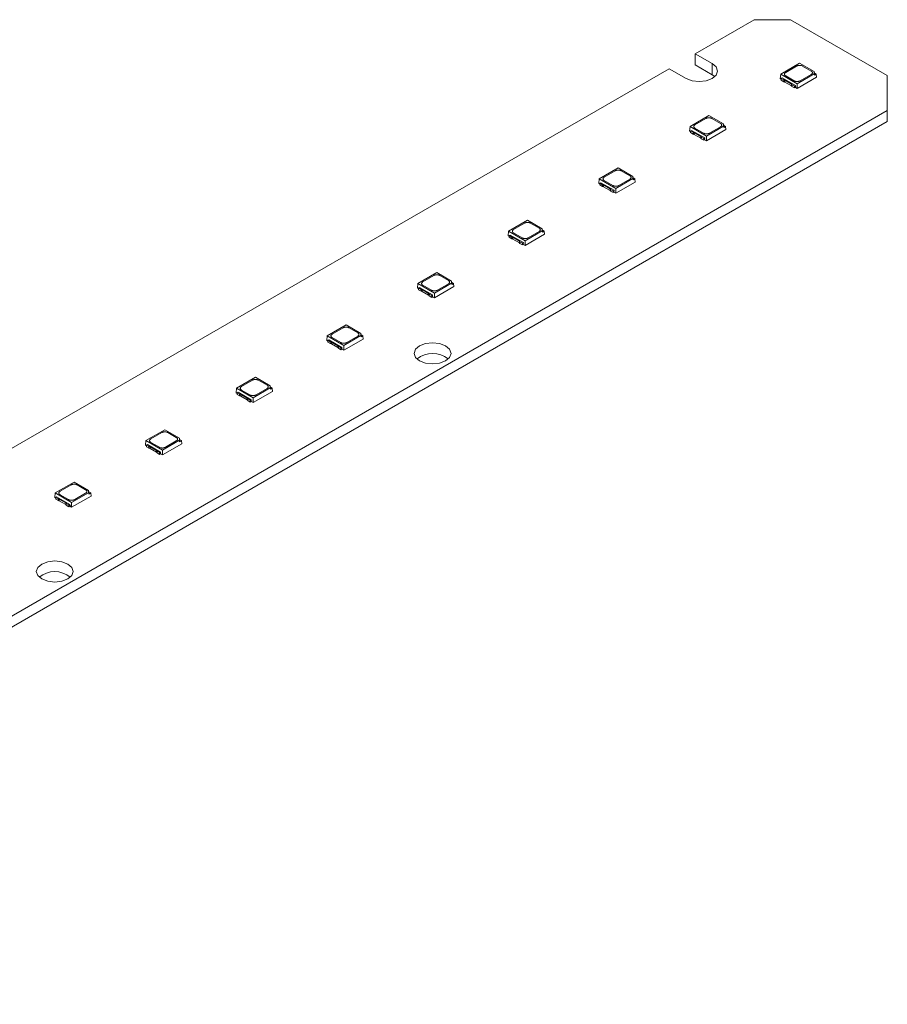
# Model space of a CAD drawing. Header units: millimetres. Extents: x -86 to 309, y 104 to 334.
# Tile 6 of 6: x 208 to 309, y 219 to 334. Entities that reach past the tile are written whole.
import ezdxf

# ---------------------------------------------------------------- set-up
doc = ezdxf.new("R2010")
doc.units = ezdxf.units.MM

msp = doc.modelspace()

# ---------------------------------------------------------------- linework, layer by layer
at = {"color": 7, "linetype": 'Continuous', "lineweight": 15}
for p, q in [((293.65, 334.1), (286.75, 330.12)), ((297.89, 334.1), (293.65, 334.1)), ((309.2, 327.57), (297.89, 334.1)), ((288.73, 328.98), (286.75, 330.12)), ((286.75, 328.82), (286.75, 330.12)), ((283.71, 328.37), (198.36, 279.1)), ((283.71, 328.37), (285.69, 327.22)), ((288.73, 327.67), (286.75, 328.82)), ((288.73, 327.67), (288.73, 328.98)), ((298.95, 329.01), (296.74, 327.74)), ((297.32, 327.94), (298.6, 328.68)), ((300.65, 328.03), (298.95, 329.01)), ((299.3, 328.68), (300.3, 328.1)), ((289.04, 327.45), (288.73, 327.67)), ((296.74, 327.74), (296.69, 327.2)), ((296.69, 327.2), (296.8, 327.14)), ((296.74, 327.74), (298.67, 326.62)), ((296.92, 327.29), (296.8, 327.22)), ((296.8, 327.22), (297.09, 327.05)), ((296.8, 327.22), (296.8, 327.02)), ((296.92, 327.29), (298.46, 326.4)), ((297.09, 326.85), (297.09, 327.05)), ((298.31, 326.96), (297.32, 327.53)), ((298.67, 326.62), (300.65, 327.77)), ((298.67, 326.06), (300.93, 327.37)), ((300.3, 327.69), (299.02, 326.96)), ((300.65, 327.77), (300.65, 328.03)), ((300.65, 328.03), (300.69, 327.86)), ((300.65, 327.77), (300.69, 327.62)), ((300.69, 327.62), (300.69, 327.86)), ((300.69, 327.86), (300.9, 327.74)), ((300.9, 327.74), (300.69, 327.62)), ((300.9, 327.74), (300.93, 327.37)), ((309.2, 322.18), (309.2, 327.57)), ((296.8, 327.02), (297.09, 326.85)), ((297.22, 327.02), (297.99, 326.58)), ((297.22, 326.81), (297.22, 327.02)), ((297.22, 326.81), (297.99, 326.37)), ((297.99, 326.37), (297.99, 326.58)), ((298.05, 326.5), (298.34, 326.33)), ((298.05, 326.3), (298.05, 326.5)), ((298.05, 326.3), (298.34, 326.13)), ((298.34, 326.33), (298.46, 326.4)), ((298.34, 326.13), (298.34, 326.33)), ((298.34, 326.13), (298.45, 326.19)), ((298.46, 326.4), (298.45, 326.19)), ((298.45, 326.19), (298.67, 326.06)), ((298.55, 326.25), (298.55, 326.25)), ((298.67, 326.06), (298.67, 326.62)), ((-69.1, 105.1), (309.2, 323.49)), ((288.34, 322.89), (286.13, 321.61)), ((286.71, 321.82), (287.99, 322.56)), ((290.05, 321.91), (288.34, 322.89)), ((288.7, 322.56), (289.69, 321.98)), ((-69.1, 103.79), (309.2, 322.18)), ((286.13, 321.61), (286.08, 321.08)), ((286.13, 321.61), (288.06, 320.5)), ((287.71, 320.83), (286.71, 321.41)), ((288.06, 320.5), (290.05, 321.64)), ((289.69, 321.57), (288.41, 320.83)), ((290.05, 321.64), (290.05, 321.91)), ((290.05, 321.91), (290.08, 321.73)), ((290.05, 321.64), (290.08, 321.49)), ((290.08, 321.49), (290.08, 321.73)), ((290.08, 321.73), (290.29, 321.61)), ((290.29, 321.61), (290.08, 321.49)), ((290.29, 321.61), (290.32, 321.25)), ((286.08, 321.08), (286.19, 321.02)), ((286.31, 321.16), (286.19, 321.1)), ((286.19, 321.1), (286.49, 320.93)), ((286.19, 321.1), (286.19, 320.89)), ((286.19, 320.89), (286.49, 320.72)), ((286.31, 321.16), (287.85, 320.27)), ((286.49, 320.72), (286.49, 320.93)), ((286.62, 320.89), (287.38, 320.45)), ((286.62, 320.69), (286.62, 320.89)), ((286.62, 320.69), (287.38, 320.25)), ((287.38, 320.25), (287.38, 320.45)), ((287.44, 320.38), (287.73, 320.21)), ((287.44, 320.17), (287.44, 320.38)), ((287.44, 320.17), (287.73, 320)), ((287.73, 320.21), (287.85, 320.27)), ((287.73, 320), (287.73, 320.21)), ((287.85, 320.27), (287.84, 320.07)), ((288.06, 319.94), (290.32, 321.25)), ((288.06, 319.94), (288.06, 320.5)), ((287.73, 320), (287.84, 320.06)), ((287.84, 320.07), (288.06, 319.94)), ((287.95, 320.13), (287.95, 320.13)), ((277.74, 316.77), (275.52, 315.49)), ((279.44, 315.78), (277.74, 316.77)), ((276.1, 315.69), (277.38, 316.43)), ((278.09, 316.43), (279.09, 315.86)), ((279.44, 315.52), (279.44, 315.78)), ((279.44, 315.78), (279.48, 315.61)), ((279.48, 315.37), (279.48, 315.61)), ((279.48, 315.61), (279.68, 315.49)), ((275.52, 315.49), (275.47, 314.96)), ((275.47, 314.96), (275.59, 314.89)), ((275.52, 315.49), (277.45, 314.37)), ((275.7, 315.04), (275.59, 314.98)), ((275.59, 314.98), (275.88, 314.8)), ((275.59, 314.98), (275.59, 314.77)), ((275.59, 314.77), (275.88, 314.6)), ((275.7, 315.04), (277.24, 314.15)), ((275.88, 314.6), (275.88, 314.8)), ((276.01, 314.77), (276.78, 314.33)), ((276.01, 314.57), (276.01, 314.77)), ((276.01, 314.57), (276.78, 314.12)), ((277.1, 314.71), (276.1, 315.29)), ((277.45, 314.37), (279.44, 315.52)), ((277.45, 313.82), (279.72, 315.12)), ((277.45, 313.82), (277.45, 314.37)), ((279.09, 315.45), (277.81, 314.71)), ((279.44, 315.52), (279.48, 315.37)), ((279.68, 315.49), (279.48, 315.37)), ((279.68, 315.49), (279.72, 315.12)), ((276.78, 314.12), (276.78, 314.33)), ((276.83, 314.26), (277.13, 314.09)), ((276.83, 314.05), (276.83, 314.26)), ((276.83, 314.05), (277.13, 313.88)), ((277.13, 314.09), (277.24, 314.15)), ((277.13, 313.88), (277.13, 314.09)), ((277.13, 313.88), (277.24, 313.94)), ((277.24, 314.15), (277.23, 313.94)), ((277.23, 313.94), (277.45, 313.82)), ((277.34, 314), (277.34, 314)), ((267.13, 310.64), (264.92, 309.37)), ((265.5, 309.57), (266.78, 310.31)), ((268.83, 309.66), (267.13, 310.64)), ((267.48, 310.31), (268.48, 309.73)), ((264.92, 309.37), (264.87, 308.84)), ((264.87, 308.84), (264.98, 308.77)), ((264.92, 309.37), (266.85, 308.25)), ((265.1, 308.92), (264.98, 308.85)), ((264.98, 308.85), (265.28, 308.68)), ((264.98, 308.85), (264.98, 308.65)), ((264.98, 308.65), (265.28, 308.48)), ((265.1, 308.92), (266.64, 308.03)), ((265.28, 308.48), (265.28, 308.68)), ((265.4, 308.65), (266.17, 308.21)), ((265.4, 308.44), (265.4, 308.65)), ((266.49, 308.59), (265.5, 309.16)), ((266.85, 308.25), (268.83, 309.4)), ((266.85, 307.69), (269.11, 309)), ((268.48, 309.33), (267.2, 308.59)), ((268.83, 309.4), (268.83, 309.66)), ((268.83, 309.66), (268.87, 309.49)), ((268.83, 309.4), (268.87, 309.25)), ((268.87, 309.25), (268.87, 309.49)), ((268.87, 309.49), (269.08, 309.37)), ((269.08, 309.37), (268.87, 309.25)), ((269.08, 309.37), (269.11, 309)), ((265.4, 308.44), (266.17, 308)), ((266.17, 308), (266.17, 308.21)), ((266.23, 308.13), (266.52, 307.96)), ((266.23, 307.93), (266.23, 308.13)), ((266.23, 307.93), (266.52, 307.76)), ((266.52, 307.96), (266.64, 308.03)), ((266.52, 307.76), (266.52, 307.96)), ((266.52, 307.76), (266.63, 307.82)), ((266.64, 308.03), (266.63, 307.82)), ((266.63, 307.82), (266.85, 307.69)), ((266.73, 307.88), (266.73, 307.88)), ((266.85, 307.69), (266.85, 308.25)), ((256.52, 304.52), (254.31, 303.24)), ((254.89, 303.45), (256.17, 304.19)), ((258.23, 303.54), (256.52, 304.52)), ((256.88, 304.19), (257.87, 303.61)), ((254.31, 303.24), (254.26, 302.71)), ((254.31, 303.24), (256.24, 302.13)), ((255.89, 302.46), (254.89, 303.04)), ((256.24, 302.13), (258.23, 303.27)), ((256.24, 301.57), (258.5, 302.88)), ((257.87, 303.2), (256.59, 302.46)), ((258.23, 303.27), (258.23, 303.54)), ((258.23, 303.54), (258.26, 303.36)), ((258.23, 303.27), (258.26, 303.12)), ((258.26, 303.12), (258.26, 303.36)), ((258.26, 303.36), (258.47, 303.24)), ((258.47, 303.24), (258.26, 303.12)), ((258.47, 303.24), (258.5, 302.88)), ((254.26, 302.71), (254.37, 302.65)), ((254.49, 302.8), (254.37, 302.73)), ((254.37, 302.73), (254.67, 302.56)), ((254.37, 302.73), (254.37, 302.52)), ((254.37, 302.52), (254.67, 302.35)), ((254.49, 302.8), (256.03, 301.91)), ((254.67, 302.35), (254.67, 302.56)), ((254.8, 302.53), (255.56, 302.08)), ((254.8, 302.32), (254.8, 302.53)), ((254.8, 302.32), (255.56, 301.88)), ((255.56, 301.88), (255.56, 302.08)), ((255.62, 302.01), (255.92, 301.84)), ((255.62, 301.8), (255.62, 302.01)), ((255.62, 301.8), (255.92, 301.63)), ((255.92, 301.84), (256.03, 301.91)), ((255.92, 301.63), (255.92, 301.84)), ((256.03, 301.91), (256.02, 301.7)), ((256.13, 301.76), (256.13, 301.76)), ((256.24, 301.57), (256.24, 302.13)), ((255.92, 301.63), (256.02, 301.7)), ((256.02, 301.7), (256.24, 301.57)), ((245.92, 298.4), (243.7, 297.12)), ((247.62, 297.42), (245.92, 298.4)), ((243.7, 297.12), (243.65, 296.59)), ((243.7, 297.12), (245.63, 296.01)), ((244.28, 297.32), (245.56, 298.06)), ((245.63, 296.01), (247.62, 297.15)), ((246.27, 298.06), (247.27, 297.49)), ((247.62, 297.15), (247.62, 297.42)), ((247.62, 297.42), (247.66, 297.24)), ((247.62, 297.15), (247.66, 297)), ((247.66, 297), (247.66, 297.24)), ((247.66, 297.24), (247.86, 297.12)), ((247.86, 297.12), (247.66, 297)), ((247.86, 297.12), (247.9, 296.75)), ((243.65, 296.59), (243.77, 296.52)), ((243.88, 296.67), (243.77, 296.61)), ((243.77, 296.61), (244.06, 296.44)), ((243.77, 296.61), (243.77, 296.4)), ((243.77, 296.4), (244.06, 296.23)), ((243.88, 296.67), (245.42, 295.78)), ((244.06, 296.23), (244.06, 296.44)), ((244.19, 296.4), (244.96, 295.96)), ((244.19, 296.2), (244.19, 296.4)), ((244.19, 296.2), (244.96, 295.76)), ((245.28, 296.34), (244.28, 296.92)), ((244.96, 295.76), (244.96, 295.96)), ((245.63, 295.45), (247.9, 296.75)), ((245.63, 295.45), (245.63, 296.01)), ((247.27, 297.08), (245.99, 296.34)), ((245.01, 295.89), (245.31, 295.72)), ((245.01, 295.68), (245.01, 295.89)), ((245.01, 295.68), (245.31, 295.51)), ((245.31, 295.72), (245.42, 295.78)), ((245.31, 295.51), (245.31, 295.72)), ((245.31, 295.51), (245.42, 295.57)), ((245.42, 295.78), (245.41, 295.57)), ((245.41, 295.57), (245.63, 295.45)), ((245.52, 295.63), (245.52, 295.63)), ((235.31, 292.28), (233.1, 291)), ((233.68, 291.2), (234.96, 291.94)), ((237.01, 291.29), (235.31, 292.28)), ((235.66, 291.94), (236.66, 291.36)), ((233.1, 291), (233.05, 290.47)), ((233.05, 290.47), (233.16, 290.4)), ((233.1, 291), (235.03, 289.88)), ((233.28, 290.55), (233.16, 290.48)), ((233.16, 290.48), (233.46, 290.31)), ((233.16, 290.48), (233.16, 290.28)), ((233.16, 290.28), (233.46, 290.11)), ((233.28, 290.55), (234.82, 289.66)), ((233.46, 290.11), (233.46, 290.31)), ((233.58, 290.28), (234.35, 289.84)), ((233.58, 290.07), (233.58, 290.28)), ((234.67, 290.22), (233.68, 290.79)), ((235.03, 289.88), (237.01, 291.03)), ((235.03, 289.32), (237.29, 290.63)), ((236.66, 290.96), (235.38, 290.22)), ((237.01, 291.03), (237.01, 291.29)), ((237.01, 291.29), (237.05, 291.12)), ((237.01, 291.03), (237.05, 290.88)), ((237.05, 290.88), (237.05, 291.12)), ((237.05, 291.12), (237.26, 291)), ((237.26, 291), (237.05, 290.88)), ((237.26, 291), (237.29, 290.63)), ((233.58, 290.07), (234.35, 289.63)), ((234.35, 289.63), (234.35, 289.84)), ((234.41, 289.76), (234.7, 289.59)), ((234.41, 289.56), (234.41, 289.76)), ((234.41, 289.56), (234.7, 289.39)), ((234.7, 289.59), (234.82, 289.66)), ((234.7, 289.39), (234.7, 289.59)), ((234.7, 289.39), (234.81, 289.45)), ((234.82, 289.66), (234.81, 289.45)), ((234.81, 289.45), (235.03, 289.32)), ((234.91, 289.51), (234.91, 289.51)), ((235.03, 289.32), (235.03, 289.88)), ((224.7, 286.15), (222.49, 284.87)), ((223.07, 285.08), (224.35, 285.82)), ((226.41, 285.17), (224.7, 286.15)), ((225.06, 285.82), (226.05, 285.24)), ((222.49, 284.87), (222.44, 284.34)), ((222.49, 284.87), (224.42, 283.76)), ((224.07, 284.09), (223.07, 284.67)), ((224.42, 283.76), (226.41, 284.91)), ((224.42, 283.2), (226.68, 284.51)), ((226.05, 284.83), (224.77, 284.09)), ((226.41, 284.91), (226.41, 285.17)), ((226.41, 285.17), (226.44, 284.99)), ((226.41, 284.91), (226.44, 284.75)), ((226.44, 284.75), (226.44, 284.99)), ((226.44, 284.99), (226.65, 284.87)), ((226.65, 284.87), (226.44, 284.75)), ((226.65, 284.87), (226.68, 284.51)), ((222.44, 284.34), (222.55, 284.28)), ((222.67, 284.43), (222.55, 284.36)), ((222.55, 284.36), (222.85, 284.19)), ((222.55, 284.36), (222.55, 284.15)), ((222.55, 284.15), (222.85, 283.98)), ((222.67, 284.43), (224.21, 283.54)), ((222.85, 283.98), (222.85, 284.19)), ((222.98, 284.16), (223.74, 283.71)), ((222.98, 283.95), (222.98, 284.16)), ((222.98, 283.95), (223.74, 283.51)), ((223.74, 283.51), (223.74, 283.71)), ((223.8, 283.64), (224.1, 283.47)), ((223.8, 283.44), (223.8, 283.64)), ((223.8, 283.44), (224.1, 283.26)), ((224.1, 283.47), (224.21, 283.54)), ((224.1, 283.26), (224.1, 283.47)), ((224.1, 283.26), (224.2, 283.33)), ((224.21, 283.54), (224.2, 283.33)), ((224.2, 283.33), (224.42, 283.2)), ((224.31, 283.39), (224.31, 283.39)), ((224.42, 283.2), (224.42, 283.76)), ((214.1, 280.03), (211.88, 278.75)), ((215.8, 279.05), (214.1, 280.03)), ((211.88, 278.75), (211.83, 278.22)), ((211.88, 278.75), (213.81, 277.64)), ((212.46, 278.96), (213.74, 279.69)), ((213.81, 277.64), (215.8, 278.78)), ((215.45, 278.71), (214.17, 277.97)), ((214.45, 279.69), (215.45, 279.12)), ((215.8, 278.78), (215.8, 279.05)), ((215.8, 279.05), (215.84, 278.87)), ((215.8, 278.78), (215.84, 278.63)), ((215.84, 278.63), (215.84, 278.87)), ((215.84, 278.87), (216.04, 278.75)), ((216.04, 278.75), (215.84, 278.63)), ((216.04, 278.75), (216.08, 278.38)), ((211.83, 278.22), (211.95, 278.16)), ((212.06, 278.3), (211.95, 278.24)), ((211.95, 278.24), (212.24, 278.07)), ((211.95, 278.24), (211.95, 278.03)), ((211.95, 278.03), (212.24, 277.86)), ((212.06, 278.3), (213.6, 277.41)), ((212.24, 277.86), (212.24, 278.07)), ((212.37, 278.03), (213.14, 277.59)), ((212.37, 277.83), (212.37, 278.03)), ((212.37, 277.83), (213.14, 277.39)), ((213.46, 277.97), (212.46, 278.55)), ((213.14, 277.39), (213.14, 277.59)), ((213.81, 277.08), (216.08, 278.38)), ((213.81, 277.08), (213.81, 277.64)), ((213.19, 277.52), (213.49, 277.35)), ((213.19, 277.31), (213.19, 277.52)), ((213.19, 277.31), (213.49, 277.14)), ((213.49, 277.35), (213.6, 277.41)), ((213.49, 277.14), (213.49, 277.35)), ((213.49, 277.14), (213.6, 277.2)), ((213.6, 277.41), (213.59, 277.2)), ((213.59, 277.2), (213.81, 277.08)), ((213.7, 277.27), (213.7, 277.26))]:
    msp.add_line(p, q, dxfattribs=at)
at = {"color": 7, "linetype": 'Continuous', "lineweight": 15, "flags": 128}
for points in [[(285.69, 327.22), (286.39, 326.96), (287.21, 326.86), (288.03, 326.96), (288.73, 327.22), (289.2, 327.63), (289.36, 328.1), (289.2, 328.58), (288.73, 328.98)], [(257.55, 295.96), (256.85, 296.23), (256.03, 296.32), (255.21, 296.23), (254.51, 295.96), (254.04, 295.55), (253.88, 295.08), (254.04, 294.6), (254.51, 294.2), (255.21, 293.93), (256.03, 293.84), (256.85, 293.93), (257.55, 294.2), (258.01, 294.6), (258.18, 295.08), (258.01, 295.55), (257.55, 295.96)], [(213.35, 270.44), (212.66, 270.71), (211.83, 270.81), (211.01, 270.71), (210.31, 270.44), (209.85, 270.04), (209.68, 269.57), (209.85, 269.09), (210.31, 268.69), (211.01, 268.42), (211.83, 268.32), (212.66, 268.42), (213.35, 268.69), (213.82, 269.09), (213.98, 269.57), (213.82, 270.04), (213.35, 270.44)]]:
    msp.add_lwpolyline(points, dxfattribs=at)
at = {"color": 7, "linetype": 'Continuous', "lineweight": 15}
for centre in [(256.03, 292.12), (211.83, 266.61)]:
    msp.add_arc(centre, 2.94, 51.5913, 128.4087, dxfattribs=at)
for points, knots in [([(298.6, 328.68), (298.61, 328.69), (298.64, 328.7), (298.7, 328.72), (298.77, 328.74), (298.85, 328.76), (298.95, 328.76), (299.05, 328.76), (299.14, 328.74), (299.23, 328.72), (299.28, 328.69), (299.3, 328.68)], [0, 0, 0, 0, 0.082249, 0.165214, 0.250314, 0.374627, 0.500081, 0.622608, 0.749848, 0.875107, 1, 1, 1, 1]), ([(297.09, 327.05), (297.11, 327.05), (297.13, 327.05), (297.17, 327.04), (297.2, 327.03), (297.21, 327.02), (297.22, 327.02)], [0, 0, 0, 0, 0.254275, 0.5, 0.745725, 1, 1, 1, 1]), ([(297.32, 327.53), (297.3, 327.54), (297.27, 327.56), (297.24, 327.59), (297.2, 327.63), (297.18, 327.68), (297.17, 327.74), (297.18, 327.79), (297.21, 327.85), (297.25, 327.9), (297.29, 327.93), (297.32, 327.94)], [0, 0, 0, 0, 0.082249, 0.165214, 0.250314, 0.374627, 0.500081, 0.622608, 0.749848, 0.875107, 1, 1, 1, 1]), ([(300.3, 328.1), (300.31, 328.09), (300.34, 328.08), (300.38, 328.04), (300.41, 328), (300.44, 327.96), (300.45, 327.9), (300.44, 327.84), (300.41, 327.79), (300.37, 327.74), (300.32, 327.71), (300.3, 327.69)], [0, 0, 0, 0, 0.082249, 0.165214, 0.250314, 0.374627, 0.500081, 0.622608, 0.749848, 0.875107, 1, 1, 1, 1]), ([(297.99, 326.58), (298, 326.57), (298.01, 326.56), (298.03, 326.54), (298.04, 326.52), (298.05, 326.51), (298.05, 326.5)], [0, 0, 0, 0, 0.254275, 0.5, 0.745725, 1, 1, 1, 1]), ([(299.02, 326.96), (299, 326.95), (298.97, 326.93), (298.92, 326.91), (298.85, 326.89), (298.77, 326.88), (298.67, 326.87), (298.57, 326.88), (298.48, 326.89), (298.39, 326.92), (298.34, 326.94), (298.31, 326.96)], [0, 0, 0, 0, 0.082249, 0.165214, 0.250314, 0.374627, 0.500081, 0.622608, 0.749848, 0.875107, 1, 1, 1, 1]), ([(287.99, 322.56), (288.01, 322.56), (288.04, 322.58), (288.09, 322.6), (288.16, 322.62), (288.24, 322.64), (288.34, 322.64), (288.44, 322.64), (288.53, 322.62), (288.62, 322.59), (288.67, 322.57), (288.7, 322.56)], [0, 0, 0, 0, 0.0822494, 0.165214, 0.2503144, 0.3746275, 0.5000806, 0.6226075, 0.7498484, 0.875107, 1, 1, 1, 1]), ([(286.71, 321.41), (286.69, 321.42), (286.67, 321.44), (286.63, 321.47), (286.6, 321.51), (286.57, 321.56), (286.56, 321.61), (286.57, 321.67), (286.6, 321.72), (286.64, 321.77), (286.69, 321.8), (286.71, 321.82)], [0, 0, 0, 0, 0.082249, 0.165214, 0.250314, 0.374627, 0.500081, 0.622608, 0.749848, 0.875107, 1, 1, 1, 1]), ([(289.69, 321.98), (289.71, 321.97), (289.74, 321.95), (289.77, 321.92), (289.81, 321.88), (289.83, 321.83), (289.84, 321.78), (289.83, 321.72), (289.8, 321.67), (289.76, 321.61), (289.72, 321.59), (289.69, 321.57)], [0, 0, 0, 0, 0.082249, 0.165214, 0.250314, 0.374627, 0.500081, 0.622608, 0.749848, 0.875107, 1, 1, 1, 1]), ([(286.49, 320.93), (286.5, 320.93), (286.52, 320.93), (286.56, 320.92), (286.59, 320.91), (286.61, 320.9), (286.62, 320.89)], [0, 0, 0, 0, 0.254275, 0.5, 0.745725, 1, 1, 1, 1]), ([(287.38, 320.45), (287.39, 320.45), (287.41, 320.44), (287.42, 320.42), (287.44, 320.4), (287.44, 320.39), (287.44, 320.38)], [0, 0, 0, 0, 0.254275, 0.5, 0.745725, 1, 1, 1, 1]), ([(288.41, 320.83), (288.4, 320.82), (288.37, 320.81), (288.31, 320.79), (288.24, 320.77), (288.16, 320.75), (288.06, 320.75), (287.96, 320.75), (287.87, 320.77), (287.78, 320.8), (287.73, 320.82), (287.71, 320.83)], [0, 0, 0, 0, 0.082249, 0.165214, 0.250314, 0.374627, 0.500081, 0.622608, 0.749848, 0.875107, 1, 1, 1, 1]), ([(276.1, 315.29), (276.09, 315.29), (276.06, 315.31), (276.02, 315.34), (275.99, 315.38), (275.96, 315.43), (275.95, 315.49), (275.96, 315.55), (275.99, 315.6), (276.04, 315.65), (276.08, 315.68), (276.1, 315.69)], [0, 0, 0, 0, 0.082249, 0.165214, 0.250314, 0.374627, 0.500081, 0.622608, 0.749848, 0.875107, 1, 1, 1, 1]), ([(277.38, 316.43), (277.4, 316.44), (277.43, 316.46), (277.49, 316.48), (277.55, 316.5), (277.64, 316.51), (277.74, 316.52), (277.83, 316.51), (277.93, 316.5), (278.02, 316.47), (278.07, 316.45), (278.09, 316.43)], [0, 0, 0, 0, 0.0822494, 0.165214, 0.2503144, 0.3746275, 0.5000806, 0.6226075, 0.7498484, 0.875107, 1, 1, 1, 1]), ([(279.09, 315.86), (279.1, 315.85), (279.13, 315.83), (279.17, 315.8), (279.2, 315.76), (279.23, 315.71), (279.24, 315.65), (279.23, 315.6), (279.2, 315.54), (279.15, 315.49), (279.11, 315.46), (279.09, 315.45)], [0, 0, 0, 0, 0.082249, 0.165214, 0.250314, 0.374627, 0.500081, 0.622608, 0.749848, 0.875107, 1, 1, 1, 1]), ([(275.88, 314.8), (275.89, 314.8), (275.92, 314.8), (275.95, 314.8), (275.98, 314.79), (276, 314.78), (276.01, 314.77)], [0, 0, 0, 0, 0.254275, 0.5, 0.745725, 1, 1, 1, 1]), ([(277.81, 314.71), (277.79, 314.7), (277.76, 314.68), (277.7, 314.66), (277.64, 314.64), (277.55, 314.63), (277.45, 314.62), (277.36, 314.63), (277.26, 314.65), (277.17, 314.67), (277.12, 314.7), (277.1, 314.71)], [0, 0, 0, 0, 0.082249, 0.165214, 0.250314, 0.374627, 0.500081, 0.622608, 0.749848, 0.875107, 1, 1, 1, 1]), ([(276.78, 314.33), (276.78, 314.32), (276.8, 314.31), (276.82, 314.3), (276.83, 314.28), (276.83, 314.26), (276.83, 314.26)], [0, 0, 0, 0, 0.254275, 0.5, 0.745725, 1, 1, 1, 1]), ([(266.78, 310.31), (266.79, 310.32), (266.82, 310.33), (266.88, 310.36), (266.95, 310.38), (267.03, 310.39), (267.13, 310.4), (267.23, 310.39), (267.32, 310.37), (267.41, 310.35), (267.46, 310.32), (267.48, 310.31)], [0, 0, 0, 0, 0.0822494, 0.165214, 0.2503144, 0.3746275, 0.5000806, 0.6226075, 0.7498484, 0.875107, 1, 1, 1, 1]), ([(265.28, 308.68), (265.29, 308.68), (265.31, 308.68), (265.35, 308.67), (265.38, 308.66), (265.39, 308.65), (265.4, 308.65)], [0, 0, 0, 0, 0.254275, 0.5, 0.745725, 1, 1, 1, 1]), ([(265.5, 309.16), (265.48, 309.17), (265.45, 309.19), (265.42, 309.22), (265.38, 309.26), (265.36, 309.31), (265.35, 309.37), (265.36, 309.42), (265.39, 309.48), (265.43, 309.53), (265.47, 309.56), (265.5, 309.57)], [0, 0, 0, 0, 0.082249, 0.165214, 0.250314, 0.374627, 0.500081, 0.622608, 0.749848, 0.875107, 1, 1, 1, 1]), ([(268.48, 309.73), (268.5, 309.72), (268.52, 309.71), (268.56, 309.67), (268.59, 309.64), (268.62, 309.59), (268.63, 309.53), (268.62, 309.47), (268.59, 309.42), (268.55, 309.37), (268.5, 309.34), (268.48, 309.33)], [0, 0, 0, 0, 0.082249, 0.165214, 0.250314, 0.374627, 0.500081, 0.622608, 0.749848, 0.875107, 1, 1, 1, 1]), ([(266.17, 308.21), (266.18, 308.2), (266.19, 308.19), (266.21, 308.17), (266.22, 308.15), (266.23, 308.14), (266.23, 308.13)], [0, 0, 0, 0, 0.254275, 0.5, 0.745725, 1, 1, 1, 1]), ([(267.2, 308.59), (267.18, 308.58), (267.15, 308.56), (267.1, 308.54), (267.03, 308.52), (266.95, 308.51), (266.85, 308.5), (266.75, 308.51), (266.66, 308.52), (266.57, 308.55), (266.52, 308.57), (266.49, 308.59)], [0, 0, 0, 0, 0.082249, 0.165214, 0.250314, 0.374627, 0.500081, 0.622608, 0.749848, 0.875107, 1, 1, 1, 1]), ([(256.17, 304.19), (256.19, 304.19), (256.22, 304.21), (256.27, 304.23), (256.34, 304.25), (256.43, 304.27), (256.52, 304.27), (256.62, 304.27), (256.71, 304.25), (256.8, 304.22), (256.85, 304.2), (256.88, 304.19)], [0, 0, 0, 0, 0.0822494, 0.165214, 0.2503144, 0.3746275, 0.5000806, 0.6226075, 0.7498484, 0.875107, 1, 1, 1, 1]), ([(254.89, 303.04), (254.88, 303.05), (254.85, 303.07), (254.81, 303.1), (254.78, 303.14), (254.75, 303.19), (254.74, 303.24), (254.75, 303.3), (254.78, 303.35), (254.82, 303.41), (254.87, 303.43), (254.89, 303.45)], [0, 0, 0, 0, 0.082249, 0.165214, 0.250314, 0.374627, 0.500081, 0.622608, 0.749848, 0.875107, 1, 1, 1, 1]), ([(257.87, 303.61), (257.89, 303.6), (257.92, 303.58), (257.95, 303.55), (257.99, 303.51), (258.01, 303.46), (258.02, 303.41), (258.01, 303.35), (257.98, 303.3), (257.94, 303.24), (257.9, 303.22), (257.87, 303.2)], [0, 0, 0, 0, 0.082249, 0.165214, 0.250314, 0.374627, 0.500081, 0.622608, 0.749848, 0.875107, 1, 1, 1, 1]), ([(254.67, 302.56), (254.68, 302.56), (254.7, 302.56), (254.74, 302.55), (254.77, 302.54), (254.79, 302.53), (254.8, 302.53)], [0, 0, 0, 0, 0.254275, 0.5, 0.745725, 1, 1, 1, 1]), ([(255.56, 302.08), (255.57, 302.08), (255.59, 302.07), (255.6, 302.05), (255.62, 302.03), (255.62, 302.02), (255.62, 302.01)], [0, 0, 0, 0, 0.254275, 0.5, 0.745725, 1, 1, 1, 1]), ([(256.59, 302.46), (256.58, 302.46), (256.55, 302.44), (256.49, 302.42), (256.42, 302.4), (256.34, 302.38), (256.24, 302.38), (256.14, 302.38), (256.05, 302.4), (255.96, 302.43), (255.91, 302.45), (255.89, 302.46)], [0, 0, 0, 0, 0.082249, 0.165214, 0.250314, 0.374627, 0.500081, 0.622608, 0.749848, 0.875107, 1, 1, 1, 1]), ([(244.28, 296.92), (244.27, 296.93), (244.24, 296.94), (244.2, 296.98), (244.17, 297.02), (244.14, 297.06), (244.13, 297.12), (244.14, 297.18), (244.17, 297.23), (244.22, 297.28), (244.26, 297.31), (244.28, 297.32)], [0, 0, 0, 0, 0.082249, 0.165214, 0.250314, 0.374627, 0.500081, 0.622608, 0.749848, 0.875107, 1, 1, 1, 1]), ([(245.56, 298.06), (245.58, 298.07), (245.61, 298.09), (245.67, 298.11), (245.73, 298.13), (245.82, 298.14), (245.92, 298.15), (246.01, 298.14), (246.11, 298.13), (246.2, 298.1), (246.25, 298.08), (246.27, 298.06)], [0, 0, 0, 0, 0.0822494, 0.165214, 0.2503144, 0.3746275, 0.5000806, 0.6226075, 0.7498484, 0.875107, 1, 1, 1, 1]), ([(247.27, 297.49), (247.28, 297.48), (247.31, 297.46), (247.35, 297.43), (247.38, 297.39), (247.41, 297.34), (247.42, 297.28), (247.41, 297.23), (247.38, 297.17), (247.33, 297.12), (247.29, 297.09), (247.27, 297.08)], [0, 0, 0, 0, 0.082249, 0.165214, 0.250314, 0.374627, 0.500081, 0.622608, 0.749848, 0.875107, 1, 1, 1, 1]), ([(244.06, 296.44), (244.07, 296.43), (244.1, 296.43), (244.13, 296.43), (244.16, 296.42), (244.18, 296.41), (244.19, 296.4)], [0, 0, 0, 0, 0.254275, 0.5, 0.745725, 1, 1, 1, 1]), ([(244.96, 295.96), (244.96, 295.96), (244.98, 295.95), (245, 295.93), (245.01, 295.91), (245.01, 295.89), (245.01, 295.89)], [0, 0, 0, 0, 0.254275, 0.5, 0.745725, 1, 1, 1, 1]), ([(245.99, 296.34), (245.97, 296.33), (245.94, 296.32), (245.88, 296.29), (245.82, 296.27), (245.73, 296.26), (245.63, 296.25), (245.54, 296.26), (245.44, 296.28), (245.35, 296.3), (245.3, 296.33), (245.28, 296.34)], [0, 0, 0, 0, 0.082249, 0.165214, 0.250314, 0.374627, 0.500081, 0.622608, 0.749848, 0.875107, 1, 1, 1, 1]), ([(234.96, 291.94), (234.97, 291.95), (235, 291.97), (235.06, 291.99), (235.13, 292.01), (235.21, 292.02), (235.31, 292.03), (235.41, 292.02), (235.5, 292), (235.59, 291.98), (235.64, 291.95), (235.66, 291.94)], [0, 0, 0, 0, 0.0822494, 0.165214, 0.2503144, 0.3746275, 0.5000806, 0.6226075, 0.7498484, 0.875107, 1, 1, 1, 1]), ([(236.66, 291.36), (236.68, 291.36), (236.7, 291.34), (236.74, 291.31), (236.77, 291.27), (236.8, 291.22), (236.81, 291.16), (236.8, 291.1), (236.77, 291.05), (236.73, 291), (236.68, 290.97), (236.66, 290.96)], [0, 0, 0, 0, 0.082249, 0.165214, 0.250314, 0.374627, 0.500081, 0.622608, 0.749848, 0.875107, 1, 1, 1, 1]), ([(233.46, 290.31), (233.47, 290.31), (233.49, 290.31), (233.53, 290.3), (233.56, 290.29), (233.58, 290.28), (233.58, 290.28)], [0, 0, 0, 0, 0.254275, 0.5, 0.745725, 1, 1, 1, 1]), ([(233.68, 290.79), (233.66, 290.8), (233.63, 290.82), (233.6, 290.85), (233.56, 290.89), (233.54, 290.94), (233.53, 291), (233.54, 291.05), (233.57, 291.11), (233.61, 291.16), (233.65, 291.19), (233.68, 291.2)], [0, 0, 0, 0, 0.082249, 0.165214, 0.250314, 0.374627, 0.500081, 0.622608, 0.749848, 0.875107, 1, 1, 1, 1]), ([(235.38, 290.22), (235.36, 290.21), (235.33, 290.19), (235.28, 290.17), (235.21, 290.15), (235.13, 290.14), (235.03, 290.13), (234.93, 290.14), (234.84, 290.15), (234.75, 290.18), (234.7, 290.2), (234.67, 290.22)], [0, 0, 0, 0, 0.082249, 0.165214, 0.250314, 0.374627, 0.500081, 0.622608, 0.749848, 0.875107, 1, 1, 1, 1]), ([(234.35, 289.84), (234.36, 289.83), (234.37, 289.82), (234.39, 289.8), (234.4, 289.78), (234.41, 289.77), (234.41, 289.76)], [0, 0, 0, 0, 0.254275, 0.5, 0.745725, 1, 1, 1, 1]), ([(224.35, 285.82), (224.37, 285.83), (224.4, 285.84), (224.45, 285.86), (224.52, 285.88), (224.61, 285.9), (224.7, 285.9), (224.8, 285.9), (224.89, 285.88), (224.98, 285.86), (225.03, 285.83), (225.06, 285.82)], [0, 0, 0, 0, 0.0822494, 0.165214, 0.2503144, 0.3746275, 0.5000806, 0.6226075, 0.7498484, 0.875107, 1, 1, 1, 1]), ([(223.07, 284.67), (223.06, 284.68), (223.03, 284.7), (222.99, 284.73), (222.96, 284.77), (222.93, 284.82), (222.92, 284.87), (222.93, 284.93), (222.96, 284.98), (223, 285.04), (223.05, 285.06), (223.07, 285.08)], [0, 0, 0, 0, 0.082249, 0.165214, 0.250314, 0.374627, 0.500081, 0.622608, 0.749848, 0.875107, 1, 1, 1, 1]), ([(226.05, 285.24), (226.07, 285.23), (226.1, 285.21), (226.13, 285.18), (226.17, 285.14), (226.19, 285.09), (226.2, 285.04), (226.19, 284.98), (226.16, 284.93), (226.12, 284.88), (226.08, 284.85), (226.05, 284.83)], [0, 0, 0, 0, 0.082249, 0.165214, 0.250314, 0.374627, 0.500081, 0.622608, 0.749848, 0.875107, 1, 1, 1, 1]), ([(222.85, 284.19), (222.86, 284.19), (222.88, 284.19), (222.92, 284.18), (222.95, 284.17), (222.97, 284.16), (222.98, 284.16)], [0, 0, 0, 0, 0.254275, 0.5, 0.745725, 1, 1, 1, 1]), ([(223.74, 283.71), (223.75, 283.71), (223.77, 283.7), (223.78, 283.68), (223.8, 283.66), (223.8, 283.65), (223.8, 283.64)], [0, 0, 0, 0, 0.254275, 0.5, 0.745725, 1, 1, 1, 1]), ([(224.77, 284.09), (224.76, 284.09), (224.73, 284.07), (224.67, 284.05), (224.6, 284.03), (224.52, 284.01), (224.42, 284.01), (224.32, 284.01), (224.23, 284.03), (224.14, 284.06), (224.09, 284.08), (224.07, 284.09)], [0, 0, 0, 0, 0.082249, 0.165214, 0.250314, 0.374627, 0.500081, 0.622608, 0.749848, 0.875107, 1, 1, 1, 1]), ([(212.46, 278.55), (212.45, 278.56), (212.42, 278.57), (212.38, 278.61), (212.35, 278.65), (212.32, 278.69), (212.31, 278.75), (212.32, 278.81), (212.35, 278.86), (212.4, 278.91), (212.44, 278.94), (212.46, 278.96)], [0, 0, 0, 0, 0.082249, 0.165214, 0.250314, 0.374627, 0.500081, 0.622608, 0.749848, 0.875107, 1, 1, 1, 1]), ([(213.74, 279.69), (213.76, 279.7), (213.79, 279.72), (213.85, 279.74), (213.91, 279.76), (214, 279.77), (214.1, 279.78), (214.19, 279.77), (214.29, 279.76), (214.38, 279.73), (214.43, 279.71), (214.45, 279.69)], [0, 0, 0, 0, 0.0822494, 0.165214, 0.2503144, 0.3746275, 0.5000806, 0.6226075, 0.7498484, 0.875107, 1, 1, 1, 1]), ([(215.45, 279.12), (215.46, 279.11), (215.49, 279.09), (215.53, 279.06), (215.56, 279.02), (215.59, 278.97), (215.6, 278.91), (215.59, 278.86), (215.56, 278.8), (215.51, 278.75), (215.47, 278.72), (215.45, 278.71)], [0, 0, 0, 0, 0.082249, 0.165214, 0.250314, 0.374627, 0.500081, 0.622608, 0.749848, 0.875107, 1, 1, 1, 1]), ([(212.24, 278.07), (212.25, 278.07), (212.28, 278.06), (212.31, 278.06), (212.34, 278.05), (212.36, 278.04), (212.37, 278.03)], [0, 0, 0, 0, 0.254275, 0.5, 0.745725, 1, 1, 1, 1]), ([(213.14, 277.59), (213.14, 277.59), (213.16, 277.58), (213.18, 277.56), (213.19, 277.54), (213.19, 277.52), (213.19, 277.52)], [0, 0, 0, 0, 0.254275, 0.5, 0.745725, 1, 1, 1, 1]), ([(214.17, 277.97), (214.15, 277.96), (214.12, 277.95), (214.06, 277.93), (214, 277.91), (213.91, 277.89), (213.81, 277.89), (213.72, 277.89), (213.62, 277.91), (213.53, 277.93), (213.48, 277.96), (213.46, 277.97)], [0, 0, 0, 0, 0.082249, 0.165214, 0.250314, 0.374627, 0.500081, 0.622608, 0.749848, 0.875107, 1, 1, 1, 1])]:
    msp.add_open_spline(points, degree=3, knots=knots, dxfattribs=at)
for points in [[(297.22, 326.81), (297.19, 326.83), (297.14, 326.84), (297.09, 326.85)], [(298.05, 326.3), (298.04, 326.32), (298.02, 326.35), (297.99, 326.37)], [(286.62, 320.69), (286.58, 320.71), (286.54, 320.72), (286.49, 320.72)], [(287.44, 320.17), (287.44, 320.2), (287.42, 320.23), (287.38, 320.25)], [(276.01, 314.57), (275.98, 314.59), (275.93, 314.6), (275.88, 314.6)], [(276.83, 314.05), (276.83, 314.08), (276.81, 314.11), (276.78, 314.12)], [(265.4, 308.44), (265.37, 308.46), (265.32, 308.48), (265.28, 308.48)], [(266.23, 307.93), (266.22, 307.96), (266.2, 307.98), (266.17, 308)], [(254.8, 302.32), (254.76, 302.34), (254.72, 302.35), (254.67, 302.35)], [(255.62, 301.8), (255.62, 301.83), (255.6, 301.86), (255.56, 301.88)], [(244.19, 296.2), (244.16, 296.22), (244.11, 296.23), (244.06, 296.23)], [(245.01, 295.68), (245.01, 295.71), (244.99, 295.74), (244.96, 295.76)], [(233.58, 290.07), (233.55, 290.09), (233.5, 290.11), (233.46, 290.11)], [(234.41, 289.56), (234.4, 289.59), (234.38, 289.61), (234.35, 289.63)], [(222.98, 283.95), (222.94, 283.97), (222.9, 283.98), (222.85, 283.98)], [(223.8, 283.44), (223.8, 283.46), (223.78, 283.49), (223.74, 283.51)], [(212.37, 277.83), (212.34, 277.85), (212.29, 277.86), (212.24, 277.86)], [(213.19, 277.31), (213.19, 277.34), (213.17, 277.37), (213.14, 277.39)]]:
    msp.add_open_spline(points, degree=3, dxfattribs=at)

doc.saveas('drawing.dxf')
